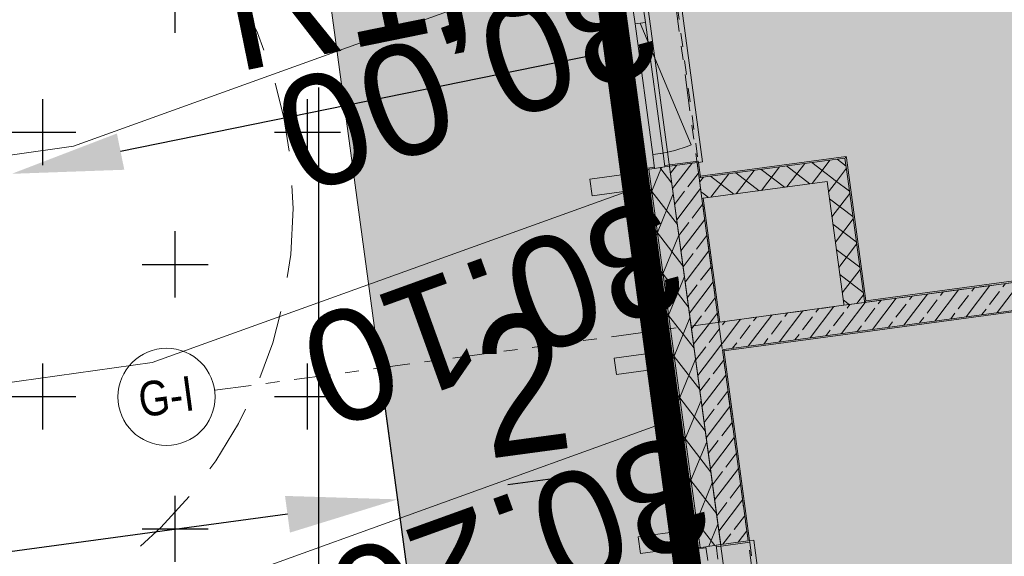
# Model space of a CAD drawing. Header units: metres. Extents: x 737835 to 905050, y 6570742 to 6590316.
# Tile 59 of 64: x 737977.07 to 737984.16, y 6590160.61 to 6590164.48. Entities that reach past the tile are written whole.
import ezdxf

# ---------------------------------------------------------------- set-up
doc = ezdxf.new("R2010")
doc.units = ezdxf.units.M
doc.header["$LTSCALE"] = 0.5
for name, pattern in [('ACAD_ISO10W100', [18, 12, -3, 0, -3]), ('DASHED', [0.75, 0.5, -0.25]), ('Double Dashed', [10.9361107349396, 5.29166650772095, -2.11666655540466, 1.4111111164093, -2.11666655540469])]:
    doc.linetypes.add(name, pattern=pattern)
for name, color, linetype in [('_Polka haljastus viirutus', 7, 'Continuous'), ('AR_aken', 7, 'Continuous'), ('AR_hoone', 7, 'Continuous'), ('AR_hoone lamellid2', 7, 'Continuous'), ('AR_hoone_põrand_lagi', 7, 'Continuous'), ('AR_hoone_sisesein', 7, 'Continuous'), ('AR_hoone_teljed', 251, 'Continuous'), ('AR_hoone_välissein', 7, 'Continuous')]:
    doc.layers.add(name, color=color, linetype=linetype)
for name, color, linetype, lineweight in [('AR_ventkorstnad', 7, 'Continuous', 0), ('AS_hoone_projekt RG', 2, 'ACAD_ISO10W100', 15), ('AS_metall-leht ääris 0cm', 164, 'Continuous', 15), ('AS_mõõdud', 7, 'Continuous', 0), ('AS_sillutiskivi RG', 9, 'Continuous', 0), ('AS_teed', 7, 'Continuous', 13), ('TM-vertikaal', 5, 'Continuous', 35), ('TM-vertikaal-181548', 5, 'Continuous', 35)]:
    doc.layers.add(name, color=color, linetype=linetype, lineweight=lineweight)
doc.styles.add('GENERATED_STYLE_3', font='ARIALNB.TTF')
doc.styles.add('Style-Arial Narrow', font='ARIALN.TTF')
doc.styles.add('TM_TXT', font='swissl.ttf')
doc.dimstyles.new('ISO-25', dxfattribs={"dimtxt": 2.5, "dimasz": 2.5, "dimexe": 1.25, "dimexo": 0.625, "dimtad": 1, "dimdec": 1, "dimtxsty": 'Standard', "dimcen": 2.5, "dimadec": 0, "dimazin": 0, "dimtfac": 1, "dimtdec": 1, "dimtmove": 0, "dimatfit": 3, "dimfxl": 1, "dimarcsym": 0})
pattern_1 = [(44.99999999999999, (-54000.00000173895, -254029.9999996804), (-113.1370849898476, 113.1370849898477), []), (44.99999999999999, (-54056.56854423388, -253973.4314571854), (-113.1370849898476, 113.1370849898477), [120, -40])]
pattern_2 = [(44.99999999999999, (-54000.00000173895, -254029.9999996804), (-91.92387818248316, 91.92387818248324), []), (135.0000000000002, (-54000.00000173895, -254029.9999996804), (91.92387818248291, 91.92387818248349), [])]
pattern_3 = [(60.00000000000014, (-54000.00000173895, -254029.9999996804), (-129.903810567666, 74.9999999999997), []), (120.0000000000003, (-54000.00000173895, -254029.9999996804), (129.9038105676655, 75.0000000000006), [])]

# ---------------------------------------------------------------- blocks, each defined once
blk = doc.blocks.new('*D103')
at = {"layer": 'AS_mõõdud', "color": 0, "lineweight": -2, "transparency": 16777216}
for p, q in [((737979.7504547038, 6590161.320180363), (737979.6566435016, 6590162.013885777)), ((737972.8150963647, 6590160.066391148), (737972.67933171, 6590161.070329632)), ((737978.9978719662, 6590160.915696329), (737973.6061276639, 6590160.186559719))]:
    blk.add_line(p, q, dxfattribs=at)
at = {"layer": 'AS_mõõdud', "color": 0, "transparency": 16777216}
for points in [[(737978.9800036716, 6590161.047826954), (737979.015740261, 6590160.783565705), (737979.7906557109, 6590161.022906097)], [(737973.5882593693, 6590160.318690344), (737973.6239959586, 6590160.054429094), (737972.8133439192, 6590160.079349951)]]:
    blk.add_solid(points, dxfattribs=at)
at = {"layer": 'Defpoints', "color": 0, "transparency": 16777216}
for p in [(737979.7906583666, 6590161.022886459), (737972.8133439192, 6590160.079349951), (737972.8553000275, 6590159.769097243)]:
    blk.add_point(p, dxfattribs=at)
at = {"layer": 'AS_mõõdud', "color": 0, "transparency": 16777216, "insert": (737976.2081912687, 6590161.244813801), "char_height": 1, "attachment_point": 5, "rotation": 7.701504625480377, "style": 'Style-Arial Narrow'}
blk.add_mtext('7', dxfattribs=at)
blk = doc.blocks.new('*D128')
at = {"layer": 'AS_mõõdud', "color": 0, "lineweight": -2, "transparency": 16777216}
for p, q in [((737981.9420417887, 6590160.041740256), (737981.6390901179, 6590162.28197609)), ((737979.9595951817, 6590159.77364995), (737979.6566435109, 6590162.013885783)), ((737980.5834394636, 6590161.130115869), (737980.9803185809, 6590161.183786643))]:
    blk.add_line(p, q, dxfattribs=at)
at = {"layer": 'AS_mõõdud', "color": 0, "transparency": 16777216}
for points in [[(737980.9624502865, 6590161.315917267), (737980.9981868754, 6590161.051656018), (737981.7731023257, 6590161.290996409)], [(737980.5655711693, 6590161.262246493), (737980.6013077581, 6590160.997985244), (737979.7906557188, 6590161.022906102)]]:
    blk.add_solid(points, dxfattribs=at)
at = {"layer": 'Defpoints', "color": 0, "transparency": 16777216}
for p in [(737981.7731023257, 6590161.290996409), (737981.9822454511, 6590159.744446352), (737979.9997988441, 6590159.476356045)]:
    blk.add_point(p, dxfattribs=at)
at = {"layer": 'AS_mõõdud', "color": 0, "transparency": 16777216, "insert": (737980.6877962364, 6590161.852664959), "char_height": 1, "attachment_point": 5, "rotation": 7.701504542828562, "style": 'Style-Arial Narrow'}
blk.add_mtext('2', dxfattribs=at)
blk = doc.blocks.new('*D178')
at = {"layer": 'AS_mõõdud', "color": 0, "lineweight": -2, "transparency": 16777216}
for p, q in [((737981.2034598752, 6590164.222643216), (737977.7966545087, 6590163.527792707)), ((737975.7880081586, 6590163.11811009), (737977.0127925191, 6590163.367916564))]:
    blk.add_line(p, q, dxfattribs=at)
at = {"layer": 'AS_mõõdud', "color": 0, "transparency": 16777216}
blk.add_solid([(737977.7700084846, 6590163.658436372), (737977.8233005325, 6590163.397149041), (737977.0127925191, 6590163.367916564)], dxfattribs=at)
at = {"layer": 'Defpoints', "color": 0, "transparency": 16777216}
for p in [(737977.0127925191, 6590163.367916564), (737975.7880081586, 6590163.11811009)]:
    blk.add_point(p, dxfattribs=at)
at = {"layer": 'AS_mõõdud', "color": 0, "transparency": 16777216, "insert": (737979.7319211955, 6590164.739953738), "char_height": 1, "attachment_point": 5, "rotation": 11.527905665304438, "style": 'Style-Arial Narrow'}
blk.add_mtext('R1,3', dxfattribs=at)
blk = doc.blocks.new('A$C2b1a9425')
at = {"layer": 'AR_hoone_sisesein', "linetype": 'Continuous', "lineweight": 13}
h = blk.add_hatch(dxfattribs=at)
h.set_pattern_fill('CONCRETE_BLOCK_0004', color=252, style=0, pattern_type=2)
h.set_pattern_definition(pattern_2)
h.paths.add_polyline_path([(-31590.00000328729, -77529.99988420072), (-31590.00000328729, -77379.99988420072), (-31600.00000328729, -77379.99988420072), (-31600.00000328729, -77529.99988420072)])
at = {"layer": 'AR_hoone_sisesein', "linetype": 'Continuous', "lineweight": 15}
for points in [[(-31590.00000328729, -77369.99989090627), (-31590.00000328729, -77379.99988420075), (-30540.00000328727, -77379.99988420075), (-30540.00000328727, -77369.99989090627)], [(-30540.0000032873, -77379.99988420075), (-30530.00000328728, -77379.99988420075), (-30530.00000328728, -77369.99988420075)], [(-30540.0000032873, -77369.99988420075), (-30540.0000032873, -77379.99988420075), (-30530.00000328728, -77369.99988420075)], [(-30540.0000032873, -77379.99988420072), (-30540.0000032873, -78419.99988420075), (-30530.0000032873, -78419.99988420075), (-30530.0000032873, -77379.99988420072)], [(-30540.0000032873, -78429.99988420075), (-30530.0000032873, -78429.99988420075), (-30530.0000032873, -78419.99988420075), (-30540.0000032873, -78419.99988420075)], [(-30530.0000032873, -78429.99988420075), (-23810.00000234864, -78429.99988420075), (-23810.00000234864, -78419.99988420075), (-30530.0000032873, -78419.99988420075)], [(-31590.00000328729, -78639.99988420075), (-30690.0000032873, -78639.99988420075), (-30690.0000032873, -78629.99988420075), (-31590.00000328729, -78629.99988420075)], [(-30690.0000032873, -78639.99988420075), (-23600.00000234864, -78639.99988420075), (-23609.54545689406, -78629.99988420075), (-30690.0000032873, -78629.99988420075)]]:
    blk.add_hatch(color=251, dxfattribs=at).paths.add_polyline_path(points)
at = {"layer": 'AR_hoone_sisesein', "linetype": 'Continuous', "lineweight": 13}
h = blk.add_hatch(dxfattribs=at)
h.set_pattern_fill('CONCRETE_BLOCK_0004', color=252, style=0, pattern_type=2)
h.set_pattern_definition(pattern_2)
h.paths.add_polyline_path([(-30690.0000032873, -77379.99988420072), (-31590.00000328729, -77379.99988420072), (-31590.00000328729, -77529.99988420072), (-30690.0000032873, -77529.99988420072)])
h = blk.add_hatch(dxfattribs=at)
h.set_pattern_fill('CONCRETE_BLOCK_0004', color=252, style=0, pattern_type=2)
h.set_pattern_definition(pattern_2)
h.paths.add_polyline_path([(-30690.0000032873, -77529.99988420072), (-30540.00000328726, -77529.99988420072), (-30540.00000328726, -77379.99988420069)])
h = blk.add_hatch(dxfattribs=at)
h.set_pattern_fill('CONCRETE_BLOCK_0004', color=252, style=0, pattern_type=2)
h.set_pattern_definition(pattern_2)
h.paths.add_polyline_path([(-30690.0000032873, -77529.99988420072), (-30540.00000328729, -77379.99988420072), (-30690.0000032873, -77379.99988420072)])
h = blk.add_hatch(dxfattribs=at)
h.set_pattern_fill('CONCRETE_BLOCK_0004', color=252, style=0, pattern_type=2)
h.set_pattern_definition(pattern_2)
h.paths.add_polyline_path([(-30690.0000032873, -77529.99988420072), (-30690.0000032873, -78419.99988420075), (-30540.0000032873, -78419.99988420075), (-30540.0000032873, -77529.99988420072)])
h = blk.add_hatch(dxfattribs=at)
h.set_pattern_fill('BETOON_1_0004', color=251, style=0, pattern_type=2)
h.set_pattern_definition(pattern_1)
h.paths.add_polyline_path([(-31590.00000328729, -78629.99988420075), (-31590.00000328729, -78429.99988420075), (-31600.00000328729, -78429.99988420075), (-31600.00000328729, -78629.99988420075)])
h = blk.add_hatch(dxfattribs=at)
h.set_pattern_fill('BETOON_1_0004', color=251, style=0, pattern_type=2)
h.set_pattern_definition(pattern_1)
h.paths.add_polyline_path([(-30690.0000032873, -78429.99988420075), (-31590.00000328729, -78429.99988420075), (-31590.00000328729, -78629.99988420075), (-30690.0000032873, -78629.99988420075)])
h = blk.add_hatch(dxfattribs=at)
h.set_pattern_fill('CONCRETE_BLOCK_0004', color=252, style=0, pattern_type=2)
h.set_pattern_definition(pattern_2)
h.paths.add_polyline_path([(-30690.0000032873, -78429.99988420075), (-30540.0000032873, -78429.99988420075), (-30540.0000032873, -78419.99988420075), (-30690.0000032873, -78419.99988420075)])
h = blk.add_hatch(dxfattribs=at)
h.set_pattern_fill('BETOON_1_0004', color=251, style=0, pattern_type=2)
h.set_pattern_definition(pattern_1)
h.paths.add_polyline_path([(-23800.00000234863, -78430.47607467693), (-23800.45454780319, -78429.99988420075), (-30690.0000032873, -78429.99988420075), (-30690.0000032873, -78629.99988420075), (-23800.00000234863, -78629.99988420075)])
at = {"layer": 'AR_hoone_välissein', "linetype": 'Continuous', "lineweight": 13}
h = blk.add_hatch(dxfattribs=at)
h.set_pattern_fill('BATT_INSULATION_0004', color=252, style=0, pattern_type=2)
h.set_pattern_definition(pattern_3)
h.paths.add_polyline_path([(-31999.99996392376, -80019.85003301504), (-31949.99991156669, -80019.85003301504), (-31949.99991156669, -77269.850030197), (-31999.99996392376, -77269.850030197)])
h = blk.add_hatch(dxfattribs=at)
h.set_pattern_fill('BATT_INSULATION_0004', color=252, style=0, pattern_type=2)
h.set_pattern_definition(pattern_3)
h.paths.add_polyline_path([(-31908.00002096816, -77269.85002398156), (-31949.99990273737, -77269.85002398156), (-31949.99990273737, -80019.85000285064), (-31908.00006209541, -80019.85000285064), (-31832.99996770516, -80019.85000285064), (-31800.00008410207, -80019.85000285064), (-31800.00008410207, -77269.85002398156), (-31833.0000088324, -77269.85002398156)])
at = {"layer": 'AR_hoone_välissein', "linetype": 'Continuous', "lineweight": 15}
for points in [[(-31590.0000032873, -77269.85001687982), (-31590.0000032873, -77259.85001687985), (-31833.0000032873, -77259.85001687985), (-31833.0000032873, -77269.85001687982), (-31600.0000032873, -77269.85001687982)], [(-31600.0000032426, -77379.99988420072), (-31590.00000690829, -77379.99988420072), (-31590.0000032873, -77269.85001571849), (-31600.0000032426, -77269.85001571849)], [(-31590.00000328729, -78429.99988420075), (-31590.00000328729, -77529.99988420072), (-31600.00000328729, -77529.99988420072), (-31600.00000328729, -78429.99988420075)], [(-31600.00001253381, -80019.85001459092), (-31590.0000102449, -80019.85001459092), (-31589.99998938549, -78629.99988420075), (-31599.9999916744, -78629.99988420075)], [(-31590.00000328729, -80029.85001687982), (-31590.00000328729, -80019.85001687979), (-31600.0000032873, -80019.85001687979), (-31833.0000032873, -80019.85001687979), (-31833.0000032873, -80029.85001687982)]]:
    blk.add_hatch(color=251, dxfattribs=at).paths.add_polyline_path(points)
at = {"layer": 'AR_hoone_välissein', "linetype": 'Continuous', "lineweight": 13}
h = blk.add_hatch(dxfattribs=at)
h.set_pattern_fill('BETOON_1_0004', color=251, style=0, pattern_type=2)
h.set_pattern_definition(pattern_1)
h.paths.add_polyline_path([(-31800.00001854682, -78429.99988420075), (-31600.00000905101, -78429.99988420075), (-31600.00000905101, -77269.85001029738), (-31800.00001854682, -77269.85001029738)])
h = blk.add_hatch(dxfattribs=at)
h.set_pattern_fill('BETOON_1_0004', color=251, style=0, pattern_type=2)
h.set_pattern_definition(pattern_1)
h.paths.add_polyline_path([(-31600.00000328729, -78629.99988420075), (-31600.00000328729, -78429.99988420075), (-31800.0000032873, -78429.99988420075), (-31800.0000032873, -78629.99988420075)])
h = blk.add_hatch(dxfattribs=at)
h.set_pattern_fill('BETOON_1_0004', color=251, style=0, pattern_type=2)
h.set_pattern_definition(pattern_1)
h.paths.add_polyline_path([(-31800.00005831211, -80019.85001459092), (-31600.00001253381, -80019.85001459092), (-31600.0001585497, -78629.99988420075), (-31800.00005831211, -78629.99988420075)])
at = {"layer": 'AR_aken', "color": 7, "linetype": 'Continuous', "lineweight": 18, "ltscale": 100}
for p, q in [((-32088.00000328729, -76119.85001687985), (-32088.00000328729, -77269.85001687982)), ((-31560.00000328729, -76119.85001687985), (-31560.00000328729, -77269.85001687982)), ((-31908.00000328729, -77169.85001687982), (-31908.00000328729, -76219.85001687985)), ((-31870.50000328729, -76219.85001687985), (-31624.6219104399, -77137.47955185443)), ((-31833.00000328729, -76219.85001687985), (-31833.00000328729, -77169.85001687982)), ((-32088.00000328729, -77269.85001687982), (-32058.00000328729, -77269.85001687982)), ((-31560.00000328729, -77269.85001687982), (-31590.00000328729, -77269.85001687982)), ((-32058.00000328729, -80019.85001687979), (-32088.00000328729, -80019.85001687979)), ((-32088.00000328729, -80019.85001687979), (-32088.00000328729, -86369.85001687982)), ((-31590.00000328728, -80019.85001687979), (-31560.00000328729, -80019.85001687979)), ((-31560.00000328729, -80019.85001687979), (-31560.00000328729, -86369.85001687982))]:
    blk.add_line(p, q, dxfattribs=at)
at = {"layer": 'AR_aken', "color": 7, "linetype": 'DASHED', "lineweight": 18, "ltscale": 100}
for p, q in [((-32058.00000328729, -76127.85001687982), (-32058.00000328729, -77261.85001687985)), ((-31590.00000328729, -76129.85001687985), (-31590.00000328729, -77259.85001687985)), ((-32058.00000328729, -80027.85001687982), (-32058.00000328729, -86361.85001687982)), ((-31590.00000328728, -80029.85001687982), (-31590.00000328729, -86359.85001687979))]:
    blk.add_line(p, q, dxfattribs=at)
at = {"layer": 'AR_aken', "color": 7, "linetype": 'Continuous', "lineweight": 20, "ltscale": 100}
for p, q in [((-31908.00000328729, -76219.85001687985), (-31908.00000328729, -76119.85001687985)), ((-31833.00000328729, -76119.85001687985), (-31833.00000328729, -76219.85001687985)), ((-31833.00000328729, -76219.85001687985), (-31908.00000328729, -76219.85001687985)), ((-31908.00000328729, -77269.85001687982), (-31908.00000328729, -77169.85001687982)), ((-31908.00000328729, -77169.85001687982), (-31833.00000328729, -77169.85001687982)), ((-31833.00000328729, -77169.85001687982), (-31833.00000328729, -77269.85001687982)), ((-32058.00000328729, -77269.85001687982), (-32058.00000328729, -77261.85001687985)), ((-31908.00000328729, -77261.85001687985), (-32058.00000328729, -77261.85001687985)), ((-31833.00000328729, -77259.85001687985), (-31590.00000328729, -77259.85001687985)), ((-31590.00000328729, -77269.85001687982), (-31590.00000328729, -77259.85001687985)), ((-32058.00000328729, -80019.85001687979), (-32058.00000328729, -80027.85001687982)), ((-31908.00000328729, -80027.85001687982), (-32058.00000328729, -80027.85001687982)), ((-31908.00000328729, -80119.85001687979), (-31908.00000328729, -80019.85001687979)), ((-31833.00000328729, -80019.85001687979), (-31833.00000328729, -80119.85001687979)), ((-31833.00000328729, -80029.85001687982), (-31590.00000328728, -80029.85001687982)), ((-31590.00000328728, -80019.85001687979), (-31590.00000328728, -80029.85001687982))]:
    blk.add_line(p, q, dxfattribs=at)
at = {"layer": 'AR_aken', "color": 7, "linetype": 'Continuous', "lineweight": 13, "ltscale": 100}
for p, q in [((-31908.00000328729, -77269.85001687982), (-31833.00000328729, -77269.85001687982)), ((-31908.00000328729, -77269.85001687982), (-31833.00000328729, -77269.85001687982)), ((-31908.00000328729, -80019.85001687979), (-31833.00000328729, -80019.85001687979)), ((-31908.00000328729, -80019.85001687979), (-31833.00000328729, -80019.85001687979))]:
    blk.add_line(p, q, dxfattribs=at)
at = {"layer": 'AR_aken', "color": 7, "linetype": 'Continuous', "lineweight": 18, "ltscale": 100}
blk.add_arc((-31870.50000328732, -76219.85001687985), 949.9999999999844, 270, 285.0000000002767, dxfattribs=at)
at = {"layer": 'AR_hoone lamellid2', "color": 7, "linetype": 'Continuous', "lineweight": 20, "ltscale": 100, "flags": 128}
for points in [[(-32060.00000328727, -77404.84872787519), (-32060.00000328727, -77284.84872787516), (-32380.00000328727, -77284.84872787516), (-32380.00000328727, -77404.84872787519)], [(-32060.00000328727, -78704.84872787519), (-32060.00000328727, -78584.84872787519), (-32380.00000328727, -78584.84872787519), (-32380.00000328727, -78704.84872787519)], [(-32060.00000328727, -80004.84872787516), (-32060.00000328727, -79884.84872787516), (-32380.00000328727, -79884.84872787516), (-32380.00000328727, -80004.84872787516)]]:
    blk.add_lwpolyline(points, close=True, dxfattribs=at)
at = {"layer": 'AR_hoone_põrand_lagi', "color": 252, "linetype": 'Continuous', "lineweight": 20, "ltscale": 100, "flags": 128}
blk.add_lwpolyline([(-31600.00005601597, -87020.0000641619), (-23600.00000295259, -87020.0000641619), (-23600.00000234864, -61849.99999969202), (-25600.04392495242, -61849.99999969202), (-31800.00000173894, -61849.99999969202), (-31800.00000173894, -86925.00006468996)], dxfattribs=at)
at = {"layer": 'AR_hoone_sisesein', "color": 7, "linetype": 'Continuous', "lineweight": 13, "ltscale": 100}
for p, q in [((-30690.00000328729, -77379.99988420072), (-31590.00000328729, -77379.99988420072)), ((-30540.0000032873, -77379.99988420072), (-30690.00000328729, -77379.99988420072)), ((-30540.0000032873, -77529.99988420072), (-30540.0000032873, -77379.99988420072)), ((-30540.0000032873, -77529.99988420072), (-30540.0000032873, -77379.99988420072)), ((-30540.0000032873, -78419.99988420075), (-30540.0000032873, -77529.99988420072)), ((-30690.00000328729, -78429.99988420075), (-30540.0000032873, -78429.99988420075)), ((-30690.00000328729, -78429.99988420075), (-30540.0000032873, -78429.99988420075)), ((-30540.0000032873, -78429.99988420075), (-30540.0000032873, -78419.99988420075)), ((-30540.0000032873, -78429.99988420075), (-30540.0000032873, -78419.99988420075)), ((-23800.45454780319, -78429.99988420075), (-30539.9999771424, -78429.99988420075)), ((-31590.00000328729, -78629.99988420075), (-30690.00000328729, -78629.99988420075)), ((-30690.00000328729, -78629.99988420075), (-23800.00000234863, -78629.99988420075))]:
    blk.add_line(p, q, dxfattribs=at)
at = {"layer": 'AR_hoone_sisesein', "color": 7, "linetype": 'Continuous', "lineweight": 20, "ltscale": 100}
blk.add_line((-30690.00000328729, -78419.99988420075), (-30690.00000328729, -78429.99988420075), dxfattribs=at)
blk.add_line((-30690.00000328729, -78419.99988420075), (-30690.00000328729, -78429.99988420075), dxfattribs=at)
at = {"layer": 'AR_hoone_sisesein', "color": 7, "linetype": 'Continuous', "lineweight": 20, "ltscale": 100, "flags": 128}
for points in [[(-30530.0000032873, -77369.99988420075), (-31590.00000328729, -77369.99988420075)], [(-30530.0000032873, -78419.99988420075), (-30530.0000032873, -77379.99988420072)], [(-31590.00000328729, -77529.99988420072), (-30690.0000032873, -77529.99988420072)], [(-30690.0000032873, -77529.99988420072), (-30690.0000032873, -78419.99988420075)], [(-30690.0000032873, -78429.99988420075), (-31590.00000328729, -78429.99988420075)], [(-23810.00000234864, -78419.99988420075), (-30530.0000032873, -78419.99988420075)], [(-31590.00000328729, -78639.99988420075), (-30690.0000032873, -78639.99988420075)], [(-30690.0000032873, -78639.99988420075), (-23600.00000234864, -78639.99988420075)]]:
    blk.add_lwpolyline(points, dxfattribs=at)
at = {"layer": 'AR_hoone_sisesein', "color": 7, "linetype": 'Continuous', "lineweight": 13, "ltscale": 100, "flags": 128}
for points in [[(-31590.00000328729, -77369.99988420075), (-31590.00000328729, -77379.99988420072)], [(-30530.0000032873, -77369.99988420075), (-30530.0000032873, -77379.99988420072)], [(-30690.0000032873, -78419.99988420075), (-30690.0000032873, -78429.99988420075)], [(-31590.00000328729, -78629.99988420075), (-31590.00000328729, -78639.99988420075)]]:
    blk.add_lwpolyline(points, dxfattribs=at)
at = {"layer": 'AR_hoone_teljed', "color": 7, "linetype": 'Double Dashed', "lineweight": 13, "ltscale": 100}
for p, q in [((-31600.00003784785, -55307.1214761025), (-31600.00005594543, -86925.0000648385)), ((-35260.0076684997, -78429.99988420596), (2715.397293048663, -78429.99988420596))]:
    blk.add_line(p, q, dxfattribs=at)
at = {"layer": 'AR_hoone_teljed', "color": 7, "linetype": 'Continuous', "lineweight": 13, "ltscale": 100}
blk.add_circle((-35610.0076684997, -78429.99988420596), 350.0000000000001, dxfattribs=at)
at = {"layer": 'AR_hoone_teljed', "color": 7, "linetype": 'Double Dashed', "lineweight": 13, "ltscale": 100}
blk.add_point((-35260.0076684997, -78429.99988420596), dxfattribs=at)
blk.add_point((-35260.0076684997, -78429.99988420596), dxfattribs=at)
blk.add_point((-35260.0076684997, -78429.99988420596), dxfattribs=at)
at = {"layer": 'AR_hoone_välissein', "color": 7, "linetype": 'Continuous', "lineweight": 20, "ltscale": 100}
for p, q in [((-31908.0000032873, -77261.85001687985), (-32058.0000032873, -77261.85001687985)), ((-32058.0000032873, -77269.85001687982), (-32058.0000032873, -77261.85001687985)), ((-31833.0000032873, -77259.85001687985), (-31590.0000032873, -77259.85001687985)), ((-31590.0000032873, -77269.85001687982), (-31590.0000032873, -77259.85001687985)), ((-31600.00000328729, -77529.99988420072), (-31590.00000328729, -77529.99988420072)), ((-31600.00000328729, -77529.99988420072), (-31590.00000328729, -77529.99988420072)), ((-31590.00000328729, -78429.99988420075), (-31600.00000328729, -78429.99988420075)), ((-31590.00000328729, -78429.99988420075), (-31600.00000328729, -78429.99988420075)), ((-32058.0000032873, -80019.85001687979), (-32058.0000032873, -80027.85001687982)), ((-31908.0000032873, -80027.85001687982), (-32058.0000032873, -80027.85001687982)), ((-31833.0000032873, -80029.85001687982), (-31590.00000328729, -80029.85001687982)), ((-31590.00000328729, -80019.85001687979), (-31590.00000328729, -80029.85001687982))]:
    blk.add_line(p, q, dxfattribs=at)
at = {"layer": 'AR_hoone_välissein', "color": 7, "linetype": 'Continuous', "lineweight": 13, "ltscale": 100}
for p, q in [((-32050.00001628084, -77269.850030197), (-32050.00001628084, -80019.85003301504)), ((-32050.0000032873, -77269.85001687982), (-31908.0000032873, -77269.85001687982)), ((-31999.99996392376, -77269.850030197), (-31999.99996392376, -80019.85003301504)), ((-31949.99991156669, -77269.850030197), (-31949.99991156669, -80019.85003301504)), ((-31908.0000032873, -77269.85001687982), (-31908.0000032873, -77261.85001687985)), ((-31908.0000032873, -77269.85001687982), (-31833.0000032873, -77269.85001687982)), ((-31833.0000032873, -77269.85001687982), (-31833.0000032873, -77259.85001687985)), ((-31600.0000032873, -77269.85001687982), (-31833.0000032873, -77269.85001687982)), ((-31800.00001854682, -77269.85001029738), (-31800.00001854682, -78429.99988420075)), ((-31600.0000032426, -77379.99988376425), (-31600.0000032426, -77269.85001528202)), ((-31590.00000328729, -77379.99988420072), (-31600.00000328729, -77379.99988420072)), ((-31600.00000328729, -77379.99988420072), (-31600.00000328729, -77529.99988420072)), ((-31590.00000328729, -77379.99988420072), (-31600.00000328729, -77379.99988420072)), ((-31600.00000328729, -77379.99988420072), (-31600.00000328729, -77529.99988420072)), ((-31600.00000328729, -78429.99988420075), (-31600.00000328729, -77529.99989857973)), ((-31800.00001854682, -78429.99988420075), (-31800.0000032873, -78629.99988420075)), ((-31800.00005831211, -78629.99988420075), (-31800.00005831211, -80019.85001459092)), ((-31600.00001253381, -80019.85001459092), (-31599.9999916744, -78629.99988420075)), ((-31600.00000328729, -78629.99988420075), (-31590.00000328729, -78629.99988420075)), ((-31600.00000328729, -78629.99988420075), (-31590.00000328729, -78629.99988420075)), ((-32050.0000032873, -80019.85001687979), (-31908.0000032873, -80019.85001687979)), ((-31908.0000032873, -80019.85001687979), (-31908.0000032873, -80027.85001687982)), ((-31908.0000032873, -80019.85001687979), (-31833.0000032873, -80019.85001687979)), ((-31833.0000032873, -80019.85001687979), (-31833.0000032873, -80029.85001687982)), ((-31600.0000032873, -80019.85001687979), (-31833.0000032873, -80019.85001687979))]:
    blk.add_line(p, q, dxfattribs=at)
at = {"layer": 'AR_hoone_välissein', "color": 7, "linetype": 'Continuous', "lineweight": 20, "ltscale": 100, "flags": 128}
for points in [[(-32058.00000328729, -77269.84997907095), (-32058.00000328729, -80019.84995671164)], [(-31590.00000328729, -77379.99988420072), (-31590.00000328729, -77269.84997907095)], [(-31590.00000328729, -78429.99988420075), (-31590.00000328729, -77529.99988420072)], [(-31590.00000328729, -80019.84995671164), (-31590.00000328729, -78629.99988420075)]]:
    blk.add_lwpolyline(points, dxfattribs=at)
at = {"layer": 'AR_hoone_teljed', "color": 7, "linetype": 'Continuous', "lineweight": 13, "insert": (-35811.18416849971, -78428.55856067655), "char_height": 250, "attachment_point": 4, "style": 'GENERATED_STYLE_3'}
blk.add_mtext('\\A1;\\pt0;{\\fArial Narrow|b0|i0|c186|p34;G-I}', dxfattribs=at)

msp = doc.modelspace()

# ---------------------------------------------------------------- hatches: boundary and pattern name
at = {"layer": '_Polka haljastus viirutus', "true_color": 0x139b48}
h = msp.add_hatch(dxfattribs=at)
h.set_pattern_fill('CROSS', color=114, scale=0.15)
h.set_pattern_definition([(0, (0, 0), (0.9524999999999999, 0.9524999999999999), [0.47625, -1.42875]), (90, (0.238125, -0.238125), (-0.9524999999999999, 0.9524999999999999), [0.47625, -1.42875])])
edge = h.paths.add_edge_path(flags=16)
edge.add_arc((737975.7880081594, 6590163.118110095), 1.250000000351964, 0, 360)
edge = h.paths.add_edge_path(flags=16)
edge.add_arc((737975.7349123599, 6590152.31823273), 1.250000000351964, 0, 360)
edge = h.paths.add_edge_path()
edge.add_line((737973.1516994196, 6590162.36345889), (737976.170513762, 6590167.495195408))
edge.add_arc((737977.4786868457, 6590166.70042204), 1.530680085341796, 9.047565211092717, 148.7194567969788, ccw=False)
edge.add_line((737978.9903224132, 6590166.941128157), (737980.2468521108, 6590157.64947205))
edge.add_arc((737977.2676211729, 6590157.247628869), 3.006209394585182, -31.360031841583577, 7.681780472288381, ccw=False)
edge.add_line((737979.834665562, 6590155.683155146), (737976.8188695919, 6590150.490873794))
edge.add_arc((737975.5217863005, 6590151.244249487), 1.500000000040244, 187.7015048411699, 329.8509985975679, ccw=False)
edge.add_line((737974.0353167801, 6590151.043231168), (737972.7645309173, 6590160.440307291))
edge.add_arc((737975.7374699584, 6590160.84234393), 3.000000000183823, 149.5332456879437, 187.701504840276, ccw=False)
at = {"layer": 'AR_hoone', "linetype": 'ByBlock'}
h = msp.add_hatch(dxfattribs=at)
h.set_pattern_fill('ANGLE', color=256)
h.set_pattern_definition([(0, (0, 0), (0, 6.985), [5.08, -1.905]), (90, (0, 0), (-6.985, 4.277078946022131e-16), [5.08, -1.905])])
edge = h.paths.add_edge_path()
edge.add_line((737973.1516994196, 6590162.36345889), (737976.170513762, 6590167.495195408))
edge.add_arc((737977.4786868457, 6590166.70042204), 1.530680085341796, 9.047565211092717, 148.7194567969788, ccw=False)
edge.add_line((737978.9903224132, 6590166.941128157), (737980.2468521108, 6590157.64947205))
edge.add_arc((737977.2676211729, 6590157.247628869), 3.006209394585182, -31.360031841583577, 7.681780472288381, ccw=False)
edge.add_line((737979.834665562, 6590155.683155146), (737976.8188695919, 6590150.490873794))
edge.add_arc((737975.5217863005, 6590151.244249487), 1.500000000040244, 187.7015048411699, 329.8509985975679, ccw=False)
edge.add_line((737974.0353167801, 6590151.043231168), (737972.7645309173, 6590160.440307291))
edge.add_arc((737975.7374699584, 6590160.84234393), 3.000000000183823, 149.5332456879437, 187.701504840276, ccw=False)
edge = h.paths.add_edge_path(flags=16)
edge.add_arc((737975.7880081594, 6590163.118110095), 1.250000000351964, 0, 360)
edge = h.paths.add_edge_path(flags=16)
edge.add_arc((737975.7349123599, 6590152.31823273), 1.250000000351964, 0, 360)
at = {"layer": 'AS_hoone_projekt RG', "linetype": 'ByBlock', "ltscale": 0.1}
h = msp.add_hatch(color=256, dxfattribs=at)
h.dxf.hatch_style = 1
h.paths.add_polyline_path([(737979.0868998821, 6590135.957321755), (737977.784161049, 6590145.590633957), (737983.7885069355, 6590146.402613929), (737979.0261150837, 6590181.619058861), (737984.9720329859, 6590182.423137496), (737981.0722638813, 6590211.260644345), (737989.991055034, 6590212.466750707), (737985.9293050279, 6590242.502161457), (738003.2873051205, 6590244.8495193), (738017.3139376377, 6590141.126821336)])
at = {"layer": 'AS_sillutiskivi RG'}
h = msp.add_hatch(dxfattribs=at)
h.set_pattern_fill('AR-HBONE', color=256, scale=0.003)
h.set_pattern_definition([(45, (0, 0), (0, 0.4310522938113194), [0.9144000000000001, -0.3048]), (135, (0.215526, 0.215526), (4.263256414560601e-17, 0.4310522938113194), [0.9144000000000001, -0.3048])])
edge = h.paths.add_edge_path()
edge.add_line((737983.4830792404, 6590103.351854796), (737979.0740109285, 6590135.955578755))
edge.add_line((737979.0740109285, 6590135.955578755), (737979.0868998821, 6590135.957321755))
edge.add_line((737979.0868998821, 6590135.957321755), (737977.784161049, 6590145.590633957))
edge.add_line((737977.784161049, 6590145.590633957), (737983.7885069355, 6590146.402613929))
edge.add_line((737983.7885069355, 6590146.402613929), (737980.9768545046, 6590167.17900814))
edge.add_line((737980.9768545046, 6590167.17900814), (737978.9903224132, 6590166.941128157))
edge.add_line((737978.9903224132, 6590166.941128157), (737980.2468521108, 6590157.64947205))
edge.add_arc((737977.2676211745, 6590157.247628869), 3.006209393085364, -31.360031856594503, 7.681780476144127, ccw=False)
edge.add_line((737979.834665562, 6590155.683155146), (737976.8188695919, 6590150.490873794))
edge.add_arc((737975.5217863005, 6590151.244249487), 1.500000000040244, 187.7015048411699, 329.8509985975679, ccw=False)
edge.add_line((737974.0353167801, 6590151.043231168), (737972.7645309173, 6590160.440307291))
edge.add_arc((737975.7374699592, 6590160.84234393), 3.00000000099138, 149.5332456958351, 187.7015048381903, ccw=False)
edge.add_line((737973.1516994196, 6590162.36345889), (737976.170513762, 6590167.495195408))
edge.add_arc((737977.4786868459, 6590166.700422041), 1.530680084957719, 9.047565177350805, 148.7194568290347, ccw=False)
edge.add_line((737978.9903224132, 6590166.941128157), (737980.9768545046, 6590167.17900814))
edge.add_line((737980.9768545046, 6590167.17900814), (737979.0776479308, 6590181.223064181))
edge.add_line((737979.0776479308, 6590181.223064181), (737976.4692339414, 6590180.880048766))
edge.add_arc((737961.7923576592, 6590184.636616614), 15.14999998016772, 329.5332456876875, 345.64327380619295, ccw=False)
edge.add_line((737974.8504988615, 6590176.954986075), (737968.8775933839, 6590166.797012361))
edge.add_line((737968.8775933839, 6590166.797012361), (737971.5396224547, 6590147.112114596))
edge.add_arc((737968.5666834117, 6590146.710077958), 3.000000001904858, -30.149001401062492, 7.7015048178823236, ccw=False)
edge.add_line((737971.1608499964, 6590145.203326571), (737965.9948735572, 6590136.309089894))
edge.add_line((737965.9948735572, 6590136.309089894), (737966.6562030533, 6590131.474723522))
edge.add_line((737966.6562030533, 6590131.474723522), (737973.9909202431, 6590124.281226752))
edge.add_arc((737971.8902982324, 6590122.13940808), 3.000000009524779, 7.705853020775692, 45.55635914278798, ccw=False)
edge.add_line((737974.8632067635, 6590122.541670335), (737975.8292883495, 6590115.397608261))
edge.add_arc((737969.883410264, 6590114.593534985), 6.000000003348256, -30.466754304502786, 7.701504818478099, ccw=False)
edge.add_line((737975.0549513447, 6590111.551305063), (737970.4519059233, 6590103.727861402))
edge.add_line((737970.4519059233, 6590103.727861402), (737963.3686745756, 6590102.769834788))
edge.add_line((737963.3686745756, 6590102.769834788), (737963.4853048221, 6590101.903634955))
edge.add_line((737963.4853048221, 6590101.903634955), (737964.2599999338, 6590096.149999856))
edge.add_line((737964.2599999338, 6590096.149999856), (737968.044939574, 6590096.676919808))
edge.add_line((737968.044939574, 6590096.676919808), (738030.6107786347, 6590105.376896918))
edge.add_line((738030.6107786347, 6590105.376896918), (738029.7403083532, 6590111.683526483))
edge.add_arc((738027.7647367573, 6590111.420697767), 1.992978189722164, -82.45412189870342, 7.578091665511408, ccw=False)
edge.add_line((738028.0264547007, 6590109.444978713), (738027.6517325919, 6590109.394304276))
edge.add_line((738027.6517325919, 6590109.394304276), (738021.7249182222, 6590108.523879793))
edge.add_line((738021.7249182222, 6590108.523879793), (737983.4830792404, 6590103.351854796))
edge = h.paths.add_edge_path(flags=16)
edge.add_arc((737977.25940435, 6590103.73078628), 2.249999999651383, 0, 360)

# ---------------------------------------------------------------- linework, layer by layer
at = {"layer": 'AR_hoone', "linetype": 'Continuous', "lineweight": 30, "const_width": 0.2}
msp.add_lwpolyline([(737979.0868998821, 6590135.957321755), (737979.0868998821, 6590135.957321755), (737977.784161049, 6590145.590633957), (737983.7885069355, 6590146.402613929), (737979.0261150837, 6590181.619058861), (737984.9720329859, 6590182.423137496), (737981.0722638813, 6590211.260644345), (737989.991055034, 6590212.466750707), (737985.9293050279, 6590242.502161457), (738003.2873051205, 6590244.8495193), (738017.3139376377, 6590141.126821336), (738017.3139376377, 6590141.126821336)], close=True, dxfattribs=at)
at = {"layer": 'AR_ventkorstnad', "linetype": 'DASHED', "ltscale": 2}
msp.add_circle((737975.7880081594, 6590163.118110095), 3.250000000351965, dxfattribs=at)
at = {"layer": 'AS_metall-leht ääris 0cm'}
msp.add_lwpolyline([(737973.1516994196, 6590162.36345889), (737976.170513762, 6590167.495195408, -0.6980761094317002), (737978.9903224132, 6590166.941128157), (737980.2468521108, 6590157.64947205, -0.1720192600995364), (737979.834665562, 6590155.683155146), (737976.8188695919, 6590150.490873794, -0.7142776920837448), (737974.0353167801, 6590151.043231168), (737972.7645309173, 6590160.440307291, -0.1680974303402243)], format="xyb", close=True, dxfattribs=at)
at = {"layer": 'AS_sillutiskivi RG', "color": 9}
msp.add_lwpolyline([(737983.7885069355, 6590146.402613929), (737980.9768545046, 6590167.17900814), (737980.9768545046, 6590167.17900814), (737980.9768545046, 6590167.17900814), (737980.9768545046, 6590167.17900814), (737980.9768545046, 6590167.17900814), (737980.9768545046, 6590167.17900814), (737980.9768545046, 6590167.17900814), (737978.9903224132, 6590166.941128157), (737978.9903224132, 6590166.941128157), (737980.2468521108, 6590157.64947205, -0.1720192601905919)], format="xyb", dxfattribs=at)
at = {"layer": 'AS_teed'}
msp.add_lwpolyline([(737980.1508810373, 6590173.17249228), (737981.7655495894, 6590161.180482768)], dxfattribs=at)

# ---------------------------------------------------------------- dimensions: what is measured, and where the dimension line sits
at = {"layer": 'AS_mõõdud'}
dim = msp.add_radius_dim(center=(737975.7880081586, 6590163.11811009), mpoint=(737977.0127925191, 6590163.367916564), dimstyle='ISO-25', override={"dimtxt": 1, "dimasz": 0.8, "dimexe": 1, "dimexo": 0.3, "dimgap": 0.2, "dimtxsty": 'Style-Arial Narrow', "dimtmove": 1}, dxfattribs=at)
dim.commit()
dim.dimension.update_dxf_attribs({"geometry": '*D178', "text_midpoint": (737979.7319211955, 6590164.739953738)})
dim = msp.add_aligned_dim(p1=(737979.9997988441, 6590159.476356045), p2=(737981.9822454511, 6590159.744446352), distance=1.560627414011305, dimstyle='ISO-25', override={"dimtxt": 1, "dimasz": 0.8, "dimexe": 1, "dimexo": 0.3, "dimgap": 0.2, "dimtxsty": 'Style-Arial Narrow', "dimtmove": 1}, dxfattribs=at)
dim.commit()
dim.dimension.update_dxf_attribs({"geometry": '*D128', "text_midpoint": (737980.6877962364, 6590161.852664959)})
dim = msp.add_linear_dim(base=(737972.8133439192, 6590160.079349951), p1=(737979.7906583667, 6590161.02288646), p2=(737972.8553000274, 6590159.769097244), angle=187.7015046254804, dimstyle='ISO-25', override={"dimtxt": 1, "dimasz": 0.8, "dimexe": 1, "dimexo": 0.3, "dimgap": 0.2, "dimtxsty": 'Style-Arial Narrow', "dimtmove": 1}, dxfattribs=at)
dim.commit()
dim.dimension.update_dxf_attribs({"geometry": '*D103', "text_midpoint": (737976.2081912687, 6590161.244813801)})

# ---------------------------------------------------------------- next in the draw order: block references
at = {"layer": 'AR_hoone', "linetype": 'ByBlock', "lineweight": 30, "ltscale": 0.1, "xscale": 0.0009999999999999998, "yscale": 0.0009999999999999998, "zscale": 0.0009999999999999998, "rotation": 7.701504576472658}
msp.add_blockref('A$C2b1a9425', (738002.9053749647, 6590244.256178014), dxfattribs=at)

# ---------------------------------------------------------------- next in the draw order: linework, layer by layer
at = {"layer": 'TM-vertikaal-181548', "color": 151, "linetype": 'Continuous', "lineweight": 9, "flags": 128}
for points, elevation in [([(737968.6536517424, 6590166.505445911), (737970.6854225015, 6590166.311598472), (737975.4510260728, 6590162.773027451), (737976.5439375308, 6590163.438577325), (737977.4578640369, 6590163.566791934), (737981.1947685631, 6590164.915380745)], 30.00000000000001), ([(737969.0850505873, 6590165.233644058), (737975.014749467, 6590160.817316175), (737976.6541166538, 6590161.815640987), (737978.0250064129, 6590162.0079629), (737981.422192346, 6590163.233952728)], 30.10000000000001), ([(737969.4297916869, 6590162.696245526), (737974.5784728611, 6590158.861604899), (737976.7642957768, 6590160.192704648), (737978.592148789, 6590160.449133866), (737981.6496161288, 6590161.552524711)], 30.20000000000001)]:
    msp.add_lwpolyline(points, dxfattribs=dict(at, elevation=elevation))

# ---------------------------------------------------------------- next in the draw order: texts
at = {"layer": 'TM-vertikaal', "color": 151, "linetype": 'Continuous', "lineweight": 35, "char_height": 0.8, "attachment_point": 8, "style": 'TM_TXT'}
for s, insert, rotation in [('30.00', (737980.1487857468, 6590164.447536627, 30.00000000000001), 199.8436988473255), ('30.10', (737980.337294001, 6590162.752064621, 30.10000000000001), 199.8436988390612), ('30.20', (737980.5258022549, 6590161.056592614, 30.20000000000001), 199.8436988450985)]:
    msp.add_mtext(s, dxfattribs=dict(at, insert=insert, rotation=rotation))

doc.saveas('drawing.dxf')
